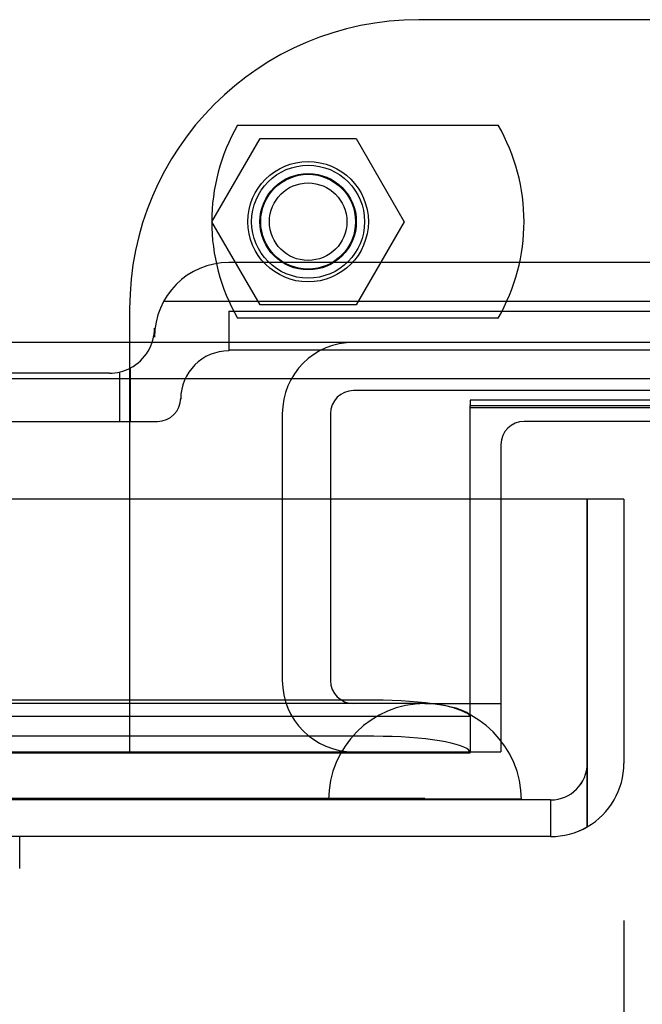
# Model space of a CAD drawing. Header units: inches. Extents: x 1 to 359, y -2 to 239.
# Tile 40 of 68: x 106.83 to 108.45, y 206.14 to 208.69. Entities that reach past the tile are written whole.
import ezdxf
from ezdxf.enums import TextEntityAlignment as Align
from ezdxf.lldxf.tags import DXFTag

# ---------------------------------------------------------------- set-up
doc = ezdxf.new("R2010")
doc.units = ezdxf.units.IN
doc.header["$MEASUREMENT"] = 0
for name, color, linetype in [('COM70098', 7, 'Continuous'), ('COM70220', 7, 'Continuous'), ('COM70739-9', 7, 'Continuous'), ('COM70838', 7, 'Continuous'), ('COM71195-6', 7, 'Continuous'), ('COM71298-6', 7, 'Continuous'), ('COM71299-6', 7, 'Continuous'), ('Default', 7, 'Continuous'), ('GSK87756', 7, 'Continuous'), ('HAN13068', 7, 'Continuous'), ('NTS86070', 7, 'Continuous'), ('SCC180005', 7, 'Continuous')]:
    doc.layers.add(name, color=color, linetype=linetype)
doc.styles.add('SEACAD_Times_New_Roman', font='times.ttf')
tags = doc.linetypes.add('HIDDEN2', pattern=[0.1875, 0.125, -0.0625]).pattern_tags.tags
tags[6:7] = [DXFTag(74, 4), DXFTag(75, 0), DXFTag(340, '0'), DXFTag(46, 0.0), DXFTag(50, 0.0), DXFTag(44, 0.0), DXFTag(45, 0.0)]
tags[4:5] = [DXFTag(74, 4), DXFTag(75, 0), DXFTag(340, '0'), DXFTag(46, 0.0), DXFTag(50, 0.0), DXFTag(44, 0.0), DXFTag(45, 0.0)]
doc.dimstyles.new('HAMMOND_(STH_-_300x200)', dxfattribs={"dimtxt": 1.5, "dimasz": 1.875, "dimexe": 0.75, "dimexo": 0.75, "dimgap": 0.375, "dimtad": 0, "dimtih": 1, "dimtoh": 1, "dimzin": 0, "dimdsep": 46, "dimtxsty": 'SEACAD_Times_New_Roman', "dimblk1": '_SE_FILLED', "dimblk2": '_SE_FILLED', "dimsah": 1, "dimcen": 0.75, "dimadec": 0, "dimazin": 0, "dimtfac": 0.8, "dimtofl": 0, "dimtmove": 0, "dimatfit": 3, "dimfxl": 1, "dimtolj": 1, "dimtzin": 0, "dimarcsym": 0})

# ---------------------------------------------------------------- blocks, each defined once
blk = doc.blocks.new('SE3')
at = {"layer": 'COM70098', "color": 7, "linetype": 'HIDDEN2'}
for p, q in [((111.3664, 208.692), (107.8664, 208.692)), ((107.1164, 207.942), (107.1164, 206.793)), ((108.0794, 207.448), (108.0794, 206.793)), ((107.1164, 206.793), (108.0794, 206.793))]:
    blk.add_line(p, q, dxfattribs=at)
at = {"layer": 'COM70098', "color": 7, "linetype": 'Continuous'}
for p, q in [((111.0934, 207.65), (108.1394, 207.65)), ((108.0794, 207.59), (108.0794, 207.448))]:
    blk.add_line(p, q, dxfattribs=at)
at = {"layer": 'COM70098', "color": 7, "linetype": 'HIDDEN2'}
blk.add_circle((107.5794, 208.168), 0.1562, dxfattribs=at)
blk.add_arc((107.8664, 207.942), 0.75, 90, 180, dxfattribs=at)
at = {"layer": 'COM70098', "color": 7, "linetype": 'Continuous'}
blk.add_arc((108.1394, 207.59), 0.06, 90, 180, dxfattribs=at)
at = {"layer": 'COM70220', "color": 7, "linetype": 'HIDDEN2'}
for p, q in [((107.6324, 206.918), (87.1644, 206.918)), ((107.8824, 206.918), (107.6324, 206.918)), ((107.6324, 206.672), (87.1644, 206.672)), ((107.6324, 206.67), (87.1644, 206.67)), ((107.8824, 206.672), (107.6324, 206.672)), ((108.1314, 206.67), (107.6324, 206.67)), ((107.6334, 206.67), (107.8824, 206.672)), ((107.6334, 206.669), (107.6334, 206.67)), ((107.8824, 206.672), (108.1314, 206.67)), ((108.1314, 206.67), (108.1314, 206.669)), ((107.6324, 206.669), (87.1644, 206.669)), ((108.1314, 206.669), (107.6324, 206.669))]:
    blk.add_line(p, q, dxfattribs=at)
blk.add_arc((107.8824, 206.668), 0.25, 0, 180, dxfattribs=at)
at = {"layer": 'COM70739-9', "color": 7, "linetype": 'HIDDEN2'}
for p, q in [((111.5354, 207.73), (107.6974, 207.73)), ((107.5124, 207.67), (107.5124, 206.978)), ((107.6374, 207.67), (107.6374, 206.978)), ((107.8824, 206.918), (108.0794, 206.918))]:
    blk.add_line(p, q, dxfattribs=at)
for centre, radius, start, end in [((107.6974, 207.67), 0.185, 90, 180), ((107.6974, 207.67), 0.06, 90, 180), ((107.6974, 206.978), 0.185, 180, 270), ((107.6974, 206.978), 0.06, 180, 270)]:
    blk.add_arc(centre, radius, start, end, dxfattribs=at)
at = {"layer": 'COM70838', "color": 7, "linetype": 'HIDDEN2'}
for p, q in [((108.4939, 208.0619), (107.3739, 208.0619)), ((107.2048, 207.9619), (108.6189, 207.9619)), ((107.3739, 207.9356), (108.4939, 207.9356)), ((107.3739, 207.9356), (107.3739, 207.833)), ((107.1809, 207.8689), (107.1809, 207.892)), ((107.3739, 207.8356), (108.6189, 207.8356)), ((107.0639, 207.775), (106.4055, 207.775)), ((107.0913, 207.65), (107.0913, 207.7782)), ((107.1189, 207.65), (107.1189, 207.7887)), ((107.2489, 207.71), (107.2489, 207.708)), ((106.4055, 207.65), (107.1189, 207.65)), ((107.1189, 207.65), (107.1889, 207.65))]:
    blk.add_line(p, q, dxfattribs=at)
for centre, radius, start, end in [((107.3739, 207.8689), 0.193, 90, 180), ((107.0639, 207.892), 0.117, 298.0398, 0), ((107.3739, 207.708), 0.125, 90, 180), ((107.0639, 207.892), 0.117, 270, 298.0398), ((107.1889, 207.71), 0.06, 270, 0)]:
    blk.add_arc(centre, radius, start, end, dxfattribs=at)
at = {"layer": 'COM71195-6', "color": 7, "linetype": 'Continuous'}
for p, q in [((108.3033, 207.448), (86.4935, 207.448)), ((108.3033, 206.763), (108.3033, 207.448)), ((108.3984, 207.448), (108.3034, 207.448)), ((108.3034, 207.448), (108.3034, 206.763)), ((108.3984, 207.448), (108.3984, 206.763)), ((108.3033, 206.763), (108.3033, 206.5984)), ((108.3034, 206.5984), (108.3034, 206.763)), ((108.2084, 206.573), (86.5884, 206.573))]:
    blk.add_line(p, q, dxfattribs=at)
at = {"layer": 'COM71195-6', "color": 7, "linetype": 'HIDDEN2'}
for q in [(86.5884, 206.668), (108.2084, 206.573)]:
    blk.add_line((108.2084, 206.668), q, dxfattribs=at)
blk.add_arc((108.2084, 206.763), 0.095, 270, 0, dxfattribs=at)
at = {"layer": 'COM71195-6', "color": 7, "linetype": 'Continuous'}
for start, end in [(300, 0), (270, 300)]:
    blk.add_arc((108.2084, 206.763), 0.19, start, end, dxfattribs=at)
at = {"layer": 'COM71195-6', "color": 7, "linetype": 'HIDDEN2'}
blk.add_ellipse((108.2084, 206.763), major_axis=(0, 0.095), ratio=0.999171, start_param=3.141593, end_param=4.712389, dxfattribs=at)
at = {"layer": 'COM71195-6', "color": 7, "linetype": 'Continuous'}
blk.add_ellipse((108.2084, 206.763), major_axis=(0, 0.19), ratio=0.999171, start_param=3.141593, end_param=3.665191, dxfattribs=at)
at = {"layer": 'COM71298-6', "color": 7, "linetype": 'HIDDEN2'}
for p, q in [((133.5514, 207.855), (85.6814, 207.855)), ((107.9994, 206.9337), (107.9994, 207.448)), ((107.7494, 206.9268), (87.2114, 206.9268)), ((107.9994, 206.8866), (107.9994, 206.9337)), ((86.9617, 206.8857), (107.9991, 206.8857)), ((107.9988, 206.8864), (107.9991, 206.8865)), ((107.9994, 206.8866), (107.9994, 206.7908)), ((107.7494, 206.8332), (87.2114, 206.8332)), ((86.9614, 206.7907), (107.9994, 206.7907)), ((107.9994, 206.7908), (107.9988, 206.7928)), ((107.9994, 206.7907), (107.9994, 206.7908))]:
    blk.add_line(p, q, dxfattribs=at)
at = {"layer": 'COM71298-6', "color": 7, "linetype": 'Continuous'}
for p, q in [((133.5514, 207.76), (85.6814, 207.76)), ((107.9994, 207.448), (107.9994, 207.6912)), ((107.9994, 207.6912), (111.2334, 207.6912))]:
    blk.add_line(p, q, dxfattribs=at)
at = {"layer": 'COM71298-6', "color": 7, "linetype": 'HIDDEN2'}
for centre in [(107.7494, 206.8833), (107.7494, 206.7898)]:
    blk.add_ellipse(centre, major_axis=(0.25, 0), ratio=0.173648, start_param=0.070105, end_param=1.570796, dxfattribs=at)
at = {"layer": 'COM71299-6', "color": 7, "linetype": 'HIDDEN2'}
for p, q in [((107.9994, 207.7047), (107.9994, 207.6912)), ((111.2334, 207.7047), (107.9994, 207.7047)), ((111.2334, 207.6848), (107.9994, 207.6848)), ((86.9614, 206.793), (107.1164, 206.793))]:
    blk.add_line(p, q, dxfattribs=at)
at = {"layer": 'GSK87756', "color": 7, "linetype": 'HIDDEN2'}
blk.add_circle((107.5794, 208.168), 0.125, dxfattribs=at)
at = {"layer": 'HAN13068', "color": 7, "linetype": 'Continuous'}
blk.add_line((106.8313, 206.49), (106.8313, 206.573), dxfattribs=at)
at = {"layer": 'NTS86070', "color": 7, "linetype": 'HIDDEN2'}
for p, q in [((107.3964, 208.418), (108.0724, 208.418)), ((108.0724, 207.918), (107.3964, 207.918))]:
    blk.add_line(p, q, dxfattribs=at)
for radius in [0.1465, 0.125, 0.1005]:
    blk.add_circle((107.5794, 208.168), radius, dxfattribs=at)
for centre, start, end in [((107.8294, 208.168), 150, 210), ((107.6394, 208.168), 330, 30)]:
    blk.add_arc(centre, 0.5, start, end, dxfattribs=at)
at = {"layer": 'SCC180005', "color": 7, "linetype": 'HIDDEN2'}
for p, q in [((107.33, 208.168), (107.4547, 208.384)), ((107.4547, 208.384), (107.7041, 208.384)), ((107.7041, 208.384), (107.8288, 208.168)), ((107.4547, 207.952), (107.33, 208.168)), ((107.8288, 208.168), (107.7041, 207.952)), ((107.7041, 207.952), (107.4547, 207.952))]:
    blk.add_line(p, q, dxfattribs=at)
blk.add_circle((107.5794, 208.168), 0.123, dxfattribs=at)
blk = doc.blocks.new('DMBLK44')
at = {"layer": 'Default', "linetype": 'Continuous', "transparency": 16777216}
for points in [[(88.2734, 201.7735), (88.2734, 202.3985), (86.3984, 202.086)], [(106.5234, 201.7735), (108.3984, 202.086), (106.5234, 202.3985)]]:
    blk.add_hatch(color=7, dxfattribs=at).paths.add_polyline_path(points)
at = {"layer": 'Default', "color": 7, "linetype": 'Continuous', "transparency": 16777216}
for p, q in [((108.3984, 206.3555), (108.3984, 201.336)), ((86.3984, 206.303), (86.3984, 201.336)), ((86.3984, 202.086), (94.3142, 202.086)), ((100.4827, 202.086), (108.3984, 202.086))]:
    blk.add_line(p, q, dxfattribs=at)
at = {"layer": 'Default', "color": 7, "linetype": 'Continuous', "transparency": 16777216, "style": 'SEACAD_Times_New_Roman'}
for s, p in [('22.00', (94.8392, 202.836)), ('DOO', (94.9991, 200.586))]:
    blk.add_text(s, height=1.5, dxfattribs=at).set_placement(p, align=Align.TOP_LEFT)
blk = doc.blocks.new('_SE_FILLED')
at = {"color": 0}
blk.add_line((0, 0), (-1, 0), dxfattribs=at)
blk.add_solid([(0, 0), (-1, -0.1665), (-1, 0.1665), (0, 0)], dxfattribs=at)

msp = doc.modelspace()

# ---------------------------------------------------------------- block references
at = {"layer": 'Default'}
msp.add_blockref('SE3', (0, 0), dxfattribs=at)

# ---------------------------------------------------------------- dimensions: what is measured, and where the dimension line sits
at = {"layer": 'Default', "color": 7, "linetype": 'Continuous'}
dim = msp.add_linear_dim(base=(86.3984, 202.086), p1=(86.3984, 207.053), p2=(108.3984, 207.1055), angle=0.1367, text='\\A1;<>\\PDOO', dimstyle='HAMMOND_(STH_-_300x200)', dxfattribs=at)
dim.commit()
dim.dimension.update_dxf_attribs({"geometry": 'DMBLK44', "text_midpoint": (97.3984, 202.086), "dimtype": 161})

doc.saveas('drawing.dxf')
